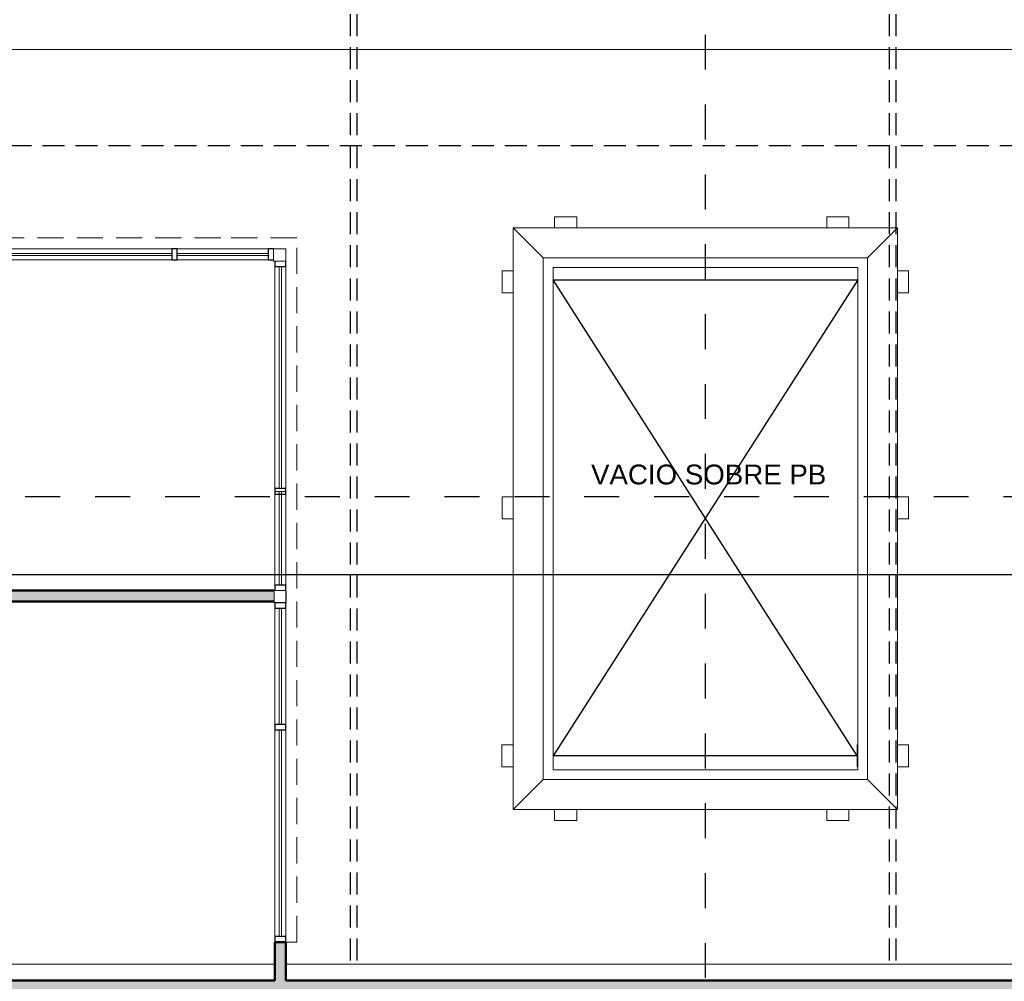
# Model space of a CAD drawing. Header units: metres. Extents: x -18231 to -17951, y 15132 to 15402.
# Tile 106 of 144: x -18131 to -18122, y 15314 to 15323. Entities that reach past the tile are written whole.
import ezdxf

# ---------------------------------------------------------------- set-up
doc = ezdxf.new("R2010")
doc.units = ezdxf.units.M
for name, pattern in [('Oculto', [7.14375, 4.7625, -2.38125]), ('Trazo', [6.35, 3.175, -3.175]), ('Trazo pequeño', [3, 2, -1])]:
    doc.linetypes.add(name, pattern=pattern)
doc.layers.get('0').update_dxf_attribs({"color": 1})
for name, color, linetype, lineweight in [('A-CLNG', 13, 'Continuous', 18), ('A-FLOR', 192, 'Continuous', 25), ('A-GLAZ-CURT', 52, 'Continuous', 18), ('A-GLAZ-CWMG', 51, 'Continuous', 18), ('I-FURN', 30, 'Continuous', 18), ('MUROS', 113, 'Continuous', 18), ('S-COLS', 52, 'Continuous', 18)]:
    doc.layers.add(name, color=color, linetype=linetype, lineweight=lineweight)
for name, color, linetype in [('COTAS', 1, 'Continuous'), ('HATCH', 251, 'Continuous'), ('PROYECTADAS', 2, 'Continuous'), ('TEXTOS', 1, 'Continuous')]:
    doc.layers.add(name, color=color, linetype=linetype)
doc.styles.add('Romans', font='arial.ttf', dxfattribs={"height": 0.2})
doc.dimstyles.get("Standard").update_dxf_attribs({"dimtxt": 0.2, "dimasz": 0.18, "dimexe": 0.18, "dimexo": 0.0625, "dimgap": 0.09, "dimtad": 0, "dimzin": 0, "dimdsep": 46, "dimtxsty": 'Romans', "dimblk": 'OBLIQUE', "dimcen": 0.09, "dimse1": 1, "dimse2": 1, "dimadec": 0, "dimazin": 0, "dimtfac": 1, "dimtofl": 0, "dimtmove": 2, "dimatfit": 2, "dimldrblk": 'OBLIQUE', "dimfxl": 1, "dimtolj": 1, "dimtzin": 0, "dimarcsym": 0})

# ---------------------------------------------------------------- blocks, each defined once
blk = doc.blocks.new('Panel de sistema - Acristalado-535218-Nivel 1')
at = {"layer": 'A-GLAZ-CURT'}
for p, q in [((610.6, 10), (1460.6, 10)), ((610.6, 10), (610.6, -10)), ((1460.6, 10), (1460.6, -10)), ((1460.6, -10), (610.6, -10))]:
    blk.add_line(p, q, dxfattribs=at)
blk = doc.blocks.new('Montante rectangular - Montante rectangular - 5 x 10 cm-535226-Nivel 1')
at = {"layer": 'A-GLAZ-CWMG'}
for p, q in [((-50, -50), (-50, 50)), ((-50, 50), (0, 50)), ((0, 50), (0, -50))]:
    blk.add_line(p, q, dxfattribs=at)
blk = doc.blocks.new('Pilar rectangular hormigón - 110 x 110 mm 3-410101-Nivel 1')
at = {"layer": 'S-COLS'}
for p, q in [((55, 55), (-55, 55)), ((-55, 55), (-55, -55)), ((55, -55), (55, 55)), ((-55, -55), (55, -55))]:
    blk.add_line(p, q, dxfattribs=at)
blk = doc.blocks.new('Panel de sistema - Acristalado-535241-Nivel 1')
at = {"layer": 'A-GLAZ-CURT'}
for p, q in [((412.5, 10), (-412.5, 10)), ((-412.5, 10), (-412.5, -10)), ((412.5, -10), (412.5, 10)), ((-412.5, -10), (412.5, -10))]:
    blk.add_line(p, q, dxfattribs=at)
blk = doc.blocks.new('Montante rectangular - Montante rectangular - 5 x 10 cm-535197-Nivel 1')
at = {"layer": 'A-GLAZ-CWMG'}
for p, q in [((-13073.2, -854.8), (-13073.2, 1161.4)), ((-12973.2, 1161.4), (-12973.2, -854.8))]:
    blk.add_line(p, q, dxfattribs=at)
blk = doc.blocks.new('Montante rectangular - Montante rectangular - 5 x 10 cm-V57-Nivel 1')
at = {"layer": 'A-GLAZ-CWMG', "lineweight": 25}
for p, q in [((-50, 50), (-50, -50)), ((-1.2, 50), (-50, 50)), ((-50, -50), (-1.2, -50))]:
    blk.add_line(p, q, dxfattribs=at)
blk = doc.blocks.new('Montante rectangular - Montante rectangular - 5 x 10 cm-360140-Nivel 1')
at = {"layer": 'A-GLAZ-CWMG'}
for p, q in [((-13073.2, 3351.4), (-13073.2, 5226.4)), ((-12973.2, 5226.4), (-12973.2, 3351.4))]:
    blk.add_line(p, q, dxfattribs=at)
blk = doc.blocks.new('Montante rectangular - Montante rectangular - 5 x 10 cm-364750-Nivel 1')
at = {"layer": 'A-GLAZ-CWMG', "lineweight": 25}
for p, q in [((-25, 50), (25, 50)), ((-25, -50), (-25, 50)), ((25, 50), (25, -50)), ((25, -50), (-25, -50))]:
    blk.add_line(p, q, dxfattribs=at)
blk = doc.blocks.new('Montante rectangular - Montante rectangular - 5 x 10 cm-357577-Nivel 1')
at = {"layer": 'A-GLAZ-CWMG', "lineweight": 25}
for p, q in [((-50, 50), (0, 50)), ((-50, -50), (-50, 50)), ((0, 50), (0, -50)), ((0, -50), (-50, -50))]:
    blk.add_line(p, q, dxfattribs=at)
blk = doc.blocks.new('Montante rectangular - Montante rectangular - 5 x 10 cm-364749-Nivel 1')
at = {"layer": 'A-GLAZ-CWMG', "lineweight": 25}
for p, q in [((-25, 50), (25, 50)), ((-25, -50), (-25, 50)), ((25, 50), (25, -50)), ((25, -50), (-25, -50))]:
    blk.add_line(p, q, dxfattribs=at)
blk = doc.blocks.new('Montante rectangular - Montante rectangular - 5 x 10 cm-277504-Nivel 1')
at = {"layer": 'A-GLAZ-CWMG'}
for p, q in [((-13073.2, 1211.4), (-13073.2, 2036.4)), ((-12973.2, 2036.4), (-12973.2, 1211.4))]:
    blk.add_line(p, q, dxfattribs=at)
blk = doc.blocks.new('Panel de sistema - Acristalado-404878-Nivel 1')
at = {"layer": 'A-GLAZ-CURT'}
for p, q in [((412.5, 10), (-412.5, 10)), ((-412.5, 10), (-412.5, -10)), ((412.5, -10), (412.5, 10)), ((-412.5, -10), (412.5, -10))]:
    blk.add_line(p, q, dxfattribs=at)
blk = doc.blocks.new('Panel de sistema - Acristalado-404875-Nivel 1')
at = {"layer": 'A-GLAZ-CURT'}
for p, q in [((920, 10), (-920, 10)), ((-920, 10), (-920, -10)), ((920, -10), (920, 10)), ((-920, -10), (920, -10))]:
    blk.add_line(p, q, dxfattribs=at)
blk = doc.blocks.new('Montante rectangular - Montante rectangular - 5 x 10 cm-404872-Nivel 1')
at = {"layer": 'A-GLAZ-CWMG'}
for p, q in [((4076.8, -901.8), (5916.8, -901.8)), ((5916.8, -1001.8), (4076.8, -1001.8))]:
    blk.add_line(p, q, dxfattribs=at)
blk = doc.blocks.new('Montante rectangular - Montante rectangular - 5 x 10 cm-404879-Nivel 1')
at = {"layer": 'A-GLAZ-CWMG', "lineweight": 25}
for p, q in [((0, 50), (-50, 50)), ((-50, 50), (-50, -50)), ((-50, -50), (0, -50))]:
    blk.add_line(p, q, dxfattribs=at)
blk = doc.blocks.new('Montante rectangular - Montante rectangular - 5 x 10 cm-404873-Nivel 1')
at = {"layer": 'A-GLAZ-CWMG', "lineweight": 25}
for p, q in [((-25, -50), (-25, 50)), ((-25, 50), (25, 50)), ((25, 50), (25, -50)), ((25, -50), (-25, -50))]:
    blk.add_line(p, q, dxfattribs=at)
blk = doc.blocks.new('Montante rectangular - Montante rectangular - 5 x 10 cm-404877-Nivel 1')
at = {"layer": 'A-GLAZ-CWMG'}
for p, q in [((3201.8, -901.8), (4026.8, -901.8)), ((4026.8, -1001.8), (3201.8, -1001.8))]:
    blk.add_line(p, q, dxfattribs=at)
blk = doc.blocks.new('Baranda n1 - Baranda n1-434861-Nivel 1')
at = {"layer": 'I-FURN'}
blk.add_line((-22643.2, -2823.6), (20586.8, -2823.6), dxfattribs=at)
blk = doc.blocks.new('baranda hueco1 - baranda hueco-439422-Nivel 1')
at = {"layer": 'I-FURN'}
for p, q in [((-17983.2, 4172), (-18183.2, 4172)), ((-18183.2, 4172), (-18183.2, 4072)), ((-17983.2, 4072), (-17983.2, 4172)), ((-15513.2, 4172), (-15713.2, 4172)), ((-15713.2, 4172), (-15713.2, 4072)), ((-15513.2, 4072), (-15513.2, 4172)), ((-18623.2, 4072), (-15138.2, 4072)), ((-18623.2, 4072), (-18353.2, 3802)), ((-18623.2, -1204.2), (-18623.2, 4072)), ((-15408.2, 3802), (-15138.2, 4072)), ((-15138.2, 4072), (-15138.2, -1204.2)), ((-18353.2, -934.2), (-18353.2, 3802)), ((-18353.2, 3802), (-15408.2, 3802)), ((-15408.2, 3802), (-15408.2, -934.2)), ((-18623.2, 3685.8), (-18723.2, 3685.8)), ((-18723.2, 3685.8), (-18723.2, 3485.8)), ((-15498.2, 3712), (-18263.2, 3712)), ((-18263.2, 3712), (-18263.2, -844.2)), ((-18258.2, 3685.8), (-18263.2, 3685.8)), ((-18258.2, 3485.8), (-18258.2, 3685.8)), ((-15498.2, -844.2), (-15498.2, 3712)), ((-15033.2, 3685.8), (-15138.2, 3685.8)), ((-15033.2, 3485.8), (-15033.2, 3685.8)), ((-18723.2, 3485.8), (-18623.2, 3485.8)), ((-18263.2, 3485.8), (-18258.2, 3485.8)), ((-15138.2, 3485.8), (-15033.2, 3485.8)), ((-18623.2, 1435.8), (-18723.2, 1435.8)), ((-18723.2, 1435.8), (-18723.2, 1235.8)), ((-15038.2, 1435.8), (-15138.2, 1435.8)), ((-15038.2, 1235.8), (-15038.2, 1435.8)), ((-18723.2, 1235.8), (-18623.2, 1235.8)), ((-15138.2, 1235.8), (-15038.2, 1235.8)), ((-18623.2, -614.2), (-18723.2, -614.2)), ((-18723.2, -614.2), (-18723.2, -814.2)), ((-15038.2, -614.2), (-15138.2, -614.2)), ((-15038.2, -814.2), (-15038.2, -614.2)), ((-18723.2, -814.2), (-18623.2, -814.2)), ((-18263.2, -844.2), (-15498.2, -844.2)), ((-15138.2, -814.2), (-15038.2, -814.2)), ((-18623.2, -1204.2), (-18353.2, -934.2)), ((-15408.2, -934.2), (-18353.2, -934.2)), ((-15138.2, -1204.2), (-15408.2, -934.2)), ((-15138.2, -1204.2), (-18623.2, -1204.2)), ((-18183.2, -1204.2), (-18183.2, -1304.2)), ((-17983.2, -1304.2), (-17983.2, -1204.2)), ((-15713.2, -1204.2), (-15713.2, -1304.2)), ((-15513.2, -1304.2), (-15513.2, -1204.2)), ((-18183.2, -1304.2), (-17983.2, -1304.2)), ((-15713.2, -1304.2), (-15513.2, -1304.2))]:
    blk.add_line(p, q, dxfattribs=at)
blk = doc.blocks.new('Montante rectangular - Montante rectangular - 5 x 10 cm-535224-Nivel 1')
at = {"layer": 'A-GLAZ-CWMG', "lineweight": 25}
for p, q in [((-50, 50), (0, 50)), ((-50, -50), (-50, 50)), ((0, -50), (-50, -50))]:
    blk.add_line(p, q, dxfattribs=at)
blk = doc.blocks.new('_Oblique')
at = {"color": 0, "linetype": 'ByBlock', "lineweight": -2}
blk.add_line((-0.5, -0.5), (0.5, 0.5), dxfattribs=at)
blk = doc.blocks.new('*D1120')
at = {"layer": 'COTAS', "color": 0, "lineweight": -2, "transparency": 16777216}
for p, q in [((-18123.1193, 15300.2937), (-18122.7977, 15300.2937)), ((-18121.7974, 15300.2937), (-18122.119, 15300.2937))]:
    blk.add_line(p, q, dxfattribs=at)
at = {"layer": 'Defpoints', "color": 0, "transparency": 16777216}
for p in [(-18123.1193, 15318.3241), (-18121.7974, 15318.3241), (-18123.1193, 15300.2937)]:
    blk.add_point(p, dxfattribs=at)
at = {"layer": 'COTAS', "color": 0, "lineweight": -2, "transparency": 16777216, "xscale": 0.18, "yscale": 0.18, "zscale": 0.18, "rotation": 180}
blk.add_blockref('_Oblique', (-18123.1193, 15300.2937), dxfattribs=at)
at = {"layer": 'COTAS', "color": 0, "lineweight": -2, "transparency": 16777216, "xscale": 0.18, "yscale": 0.18, "zscale": 0.18}
blk.add_blockref('_Oblique', (-18121.7974, 15300.2937), dxfattribs=at)
at = {"layer": 'COTAS', "color": 0, "transparency": 16777216, "insert": (-18122.4584, 15300.2937), "char_height": 0.2, "attachment_point": 5, "style": 'Romans'}
blk.add_mtext('\\A1;1.32', dxfattribs=at)
blk = doc.blocks.new('*D1121')
at = {"layer": 'COTAS', "color": 0, "lineweight": -2, "transparency": 16777216}
for p, q in [((-18123.1193, 15300.2937), (-18123.4799, 15300.2937)), ((-18123.2996, 15300.2937), (-18123.1131, 15299.6722)), ((-18123.1131, 15299.6722), (-18122.9331, 15299.6722))]:
    blk.add_line(p, q, dxfattribs=at)
at = {"layer": 'Defpoints', "color": 0, "transparency": 16777216}
for p in [(-18123.4799, 15318.3241), (-18123.1193, 15318.3241), (-18123.4799, 15300.2937)]:
    blk.add_point(p, dxfattribs=at)
at = {"layer": 'COTAS', "color": 0, "lineweight": -2, "transparency": 16777216, "xscale": 0.18, "yscale": 0.18, "zscale": 0.18, "rotation": 180}
blk.add_blockref('_Oblique', (-18123.4799, 15300.2937), dxfattribs=at)
at = {"layer": 'COTAS', "color": 0, "lineweight": -2, "transparency": 16777216, "xscale": 0.18, "yscale": 0.18, "zscale": 0.18}
blk.add_blockref('_Oblique', (-18123.1193, 15300.2937), dxfattribs=at)
at = {"layer": 'COTAS', "color": 0, "transparency": 16777216, "insert": (-18122.5834, 15299.6722), "char_height": 0.2, "attachment_point": 5, "style": 'Romans'}
blk.add_mtext('\\A1;0.36', dxfattribs=at)
blk = doc.blocks.new('*D1023')
at = {"layer": 'COTAS', "color": 0, "lineweight": -2, "transparency": 16777216}
for p, q in [((-18126.2489, 15300.2937), (-18125.2159, 15300.2937)), ((-18123.4799, 15300.2937), (-18124.5129, 15300.2937))]:
    blk.add_line(p, q, dxfattribs=at)
at = {"layer": 'Defpoints', "color": 0, "transparency": 16777216}
for p in [(-18126.2489, 15318.3241), (-18123.4799, 15318.3241), (-18126.2489, 15300.2937)]:
    blk.add_point(p, dxfattribs=at)
at = {"layer": 'COTAS', "color": 0, "lineweight": -2, "transparency": 16777216, "xscale": 0.18, "yscale": 0.18, "zscale": 0.18, "rotation": 180}
blk.add_blockref('_Oblique', (-18126.2489, 15300.2937), dxfattribs=at)
at = {"layer": 'COTAS', "color": 0, "lineweight": -2, "transparency": 16777216, "xscale": 0.18, "yscale": 0.18, "zscale": 0.18}
blk.add_blockref('_Oblique', (-18123.4799, 15300.2937), dxfattribs=at)
at = {"layer": 'COTAS', "color": 0, "transparency": 16777216, "insert": (-18124.8644, 15300.2937), "char_height": 0.2, "attachment_point": 5, "style": 'Romans'}
blk.add_mtext('\\A1;2.77', dxfattribs=at)
blk = doc.blocks.new('*D1024')
at = {"layer": 'COTAS', "color": 0, "lineweight": -2, "transparency": 16777216}
for p, q in [((-18126.2489, 15300.2937), (-18126.6095, 15300.2937)), ((-18126.4292, 15300.2937), (-18126.2427, 15299.6722)), ((-18126.2427, 15299.6722), (-18126.0627, 15299.6722))]:
    blk.add_line(p, q, dxfattribs=at)
at = {"layer": 'Defpoints', "color": 0, "transparency": 16777216}
for p in [(-18126.6095, 15318.3241), (-18126.2489, 15318.3241), (-18126.6095, 15300.2937)]:
    blk.add_point(p, dxfattribs=at)
at = {"layer": 'COTAS', "color": 0, "lineweight": -2, "transparency": 16777216, "xscale": 0.18, "yscale": 0.18, "zscale": 0.18, "rotation": 180}
blk.add_blockref('_Oblique', (-18126.6095, 15300.2937), dxfattribs=at)
at = {"layer": 'COTAS', "color": 0, "lineweight": -2, "transparency": 16777216, "xscale": 0.18, "yscale": 0.18, "zscale": 0.18}
blk.add_blockref('_Oblique', (-18126.2489, 15300.2937), dxfattribs=at)
at = {"layer": 'COTAS', "color": 0, "transparency": 16777216, "insert": (-18125.713, 15299.6722), "char_height": 0.2, "attachment_point": 5, "style": 'Romans'}
blk.add_mtext('\\A1;0.36', dxfattribs=at)
blk = doc.blocks.new('*D1025')
at = {"layer": 'COTAS', "color": 0, "lineweight": -2, "transparency": 16777216}
for p, q in [((-18128.6775, 15300.2937), (-18127.9949, 15300.2937)), ((-18126.6095, 15300.2937), (-18127.292, 15300.2937))]:
    blk.add_line(p, q, dxfattribs=at)
at = {"layer": 'Defpoints', "color": 0, "transparency": 16777216}
for p in [(-18128.6775, 15318.3241), (-18126.6095, 15318.3241), (-18128.6775, 15300.2937)]:
    blk.add_point(p, dxfattribs=at)
at = {"layer": 'COTAS', "color": 0, "lineweight": -2, "transparency": 16777216, "xscale": 0.18, "yscale": 0.18, "zscale": 0.18, "rotation": 180}
blk.add_blockref('_Oblique', (-18128.6775, 15300.2937), dxfattribs=at)
at = {"layer": 'COTAS', "color": 0, "lineweight": -2, "transparency": 16777216, "xscale": 0.18, "yscale": 0.18, "zscale": 0.18}
blk.add_blockref('_Oblique', (-18126.6095, 15300.2937), dxfattribs=at)
at = {"layer": 'COTAS', "color": 0, "transparency": 16777216, "insert": (-18127.6435, 15300.2937), "char_height": 0.2, "attachment_point": 5, "style": 'Romans'}
blk.add_mtext('\\A1;2.07', dxfattribs=at)
blk = doc.blocks.new('*D1026')
at = {"layer": 'COTAS', "color": 0, "lineweight": -2, "transparency": 16777216}
for p, q in [((-18128.7777, 15300.2937), (-18128.9577, 15300.2937)), ((-18128.6775, 15300.2937), (-18128.7777, 15300.2937)), ((-18128.7276, 15300.2937), (-18128.5412, 15299.6724)), ((-18128.6775, 15300.2937), (-18128.4975, 15300.2937)), ((-18128.5412, 15299.6724), (-18128.3612, 15299.6724))]:
    blk.add_line(p, q, dxfattribs=at)
at = {"layer": 'Defpoints', "color": 0, "transparency": 16777216}
for p in [(-18128.7777, 15318.3241), (-18128.6775, 15318.3241), (-18128.7777, 15300.2937)]:
    blk.add_point(p, dxfattribs=at)
at = {"layer": 'COTAS', "color": 0, "lineweight": -2, "transparency": 16777216, "xscale": 0.18, "yscale": 0.18, "zscale": 0.18}
blk.add_blockref('_Oblique', (-18128.7777, 15300.2937), dxfattribs=at)
at = {"layer": 'COTAS', "color": 0, "lineweight": -2, "transparency": 16777216, "xscale": 0.18, "yscale": 0.18, "zscale": 0.18, "rotation": 180}
blk.add_blockref('_Oblique', (-18128.6775, 15300.2937), dxfattribs=at)
at = {"layer": 'COTAS', "color": 0, "transparency": 16777216, "insert": (-18128.0118, 15299.6724), "char_height": 0.2, "attachment_point": 5, "style": 'Romans'}
blk.add_mtext('\\A1;0.10', dxfattribs=at)
blk = doc.blocks.new('*D1027')
at = {"layer": 'COTAS', "color": 0, "lineweight": -2, "transparency": 16777216}
for p, q in [((-18136.1936, 15300.2937), (-18132.8335, 15300.2937)), ((-18128.7777, 15300.2937), (-18132.1377, 15300.2937))]:
    blk.add_line(p, q, dxfattribs=at)
at = {"layer": 'Defpoints', "color": 0, "transparency": 16777216}
for p in [(-18136.1936, 15318.3241), (-18128.7777, 15318.3241), (-18136.1936, 15300.2937)]:
    blk.add_point(p, dxfattribs=at)
at = {"layer": 'COTAS', "color": 0, "lineweight": -2, "transparency": 16777216, "xscale": 0.18, "yscale": 0.18, "zscale": 0.18, "rotation": 180}
blk.add_blockref('_Oblique', (-18136.1936, 15300.2937), dxfattribs=at)
at = {"layer": 'COTAS', "color": 0, "lineweight": -2, "transparency": 16777216, "xscale": 0.18, "yscale": 0.18, "zscale": 0.18}
blk.add_blockref('_Oblique', (-18128.7777, 15300.2937), dxfattribs=at)
at = {"layer": 'COTAS', "color": 0, "transparency": 16777216, "insert": (-18132.4856, 15300.2937), "char_height": 0.2, "attachment_point": 5, "style": 'Romans'}
blk.add_mtext('\\A1;7.42', dxfattribs=at)
blk = doc.blocks.new('*D1045')
at = {"layer": 'COTAS', "color": 0, "lineweight": -2, "transparency": 16777216}
for p, q in [((-18173.6983, 15322.7701), (-18173.6983, 15322.9501)), ((-18173.2812, 15322.9003), (-18173.2812, 15322.3896)), ((-18173.2812, 15322.6449), (-18173.6983, 15322.7701))]:
    blk.add_line(p, q, dxfattribs=at)
at = {"layer": 'Defpoints', "color": 0, "transparency": 16777216}
for p in [(-18122.8644, 15322.9003), (-18173.2812, 15322.3896), (-18122.8644, 15322.3896)]:
    blk.add_point(p, dxfattribs=at)
at = {"layer": 'COTAS', "color": 0, "lineweight": -2, "transparency": 16777216, "xscale": 0.18, "yscale": 0.18, "zscale": 0.18}
for p, rotation in [((-18173.2812, 15322.9003), 90), ((-18173.2812, 15322.3896), 270)]:
    blk.add_blockref('_Oblique', p, dxfattribs=dict(at, rotation=rotation))
at = {"layer": 'COTAS', "color": 0, "transparency": 16777216, "insert": (-18173.6983, 15323.2805), "char_height": 0.2, "attachment_point": 5, "rotation": 90, "style": 'Romans'}
blk.add_mtext('\\A1;0.51', dxfattribs=at)
blk = doc.blocks.new('*D1046')
at = {"layer": 'COTAS', "color": 0, "lineweight": -2, "transparency": 16777216}
for p, q in [((-18173.2812, 15322.3896), (-18173.2812, 15321.918)), ((-18173.2812, 15320.7677), (-18173.2812, 15321.2393))]:
    blk.add_line(p, q, dxfattribs=at)
at = {"layer": 'Defpoints', "color": 0, "transparency": 16777216}
for p in [(-18122.8644, 15322.3896), (-18173.2812, 15320.7677), (-18122.8644, 15320.7677)]:
    blk.add_point(p, dxfattribs=at)
at = {"layer": 'COTAS', "color": 0, "lineweight": -2, "transparency": 16777216, "xscale": 0.18, "yscale": 0.18, "zscale": 0.18}
for p, rotation in [((-18173.2812, 15322.3896), 90), ((-18173.2812, 15320.7677), 270)]:
    blk.add_blockref('_Oblique', p, dxfattribs=dict(at, rotation=rotation))
at = {"layer": 'COTAS', "color": 0, "transparency": 16777216, "insert": (-18173.2812, 15321.5786), "char_height": 0.2, "attachment_point": 5, "rotation": 90, "style": 'Romans'}
blk.add_mtext('\\A1;1.62', dxfattribs=at)
blk = doc.blocks.new('*D1047')
at = {"layer": 'COTAS', "color": 0, "lineweight": -2, "transparency": 16777216}
for p, q in [((-18173.6983, 15320.7126), (-18173.6983, 15320.8926)), ((-18173.2812, 15320.7677), (-18173.2812, 15320.4072)), ((-18173.2812, 15320.5875), (-18173.6983, 15320.7126))]:
    blk.add_line(p, q, dxfattribs=at)
at = {"layer": 'Defpoints', "color": 0, "transparency": 16777216}
for p in [(-18122.8644, 15320.7677), (-18173.2812, 15320.4072), (-18122.8644, 15320.4072)]:
    blk.add_point(p, dxfattribs=at)
at = {"layer": 'COTAS', "color": 0, "lineweight": -2, "transparency": 16777216, "xscale": 0.18, "yscale": 0.18, "zscale": 0.18}
for p, rotation in [((-18173.2812, 15320.7677), 90), ((-18173.2812, 15320.4072), 270)]:
    blk.add_blockref('_Oblique', p, dxfattribs=dict(at, rotation=rotation))
at = {"layer": 'COTAS', "color": 0, "transparency": 16777216, "insert": (-18173.6983, 15321.2423), "char_height": 0.2, "attachment_point": 5, "rotation": 90, "style": 'Romans'}
blk.add_mtext('\\A1;0.36', dxfattribs=at)
blk = doc.blocks.new('*D1048')
at = {"layer": 'COTAS', "color": 0, "lineweight": -2, "transparency": 16777216}
for p, q in [((-18173.2812, 15320.4072), (-18173.2812, 15318.4795)), ((-18173.2812, 15315.8443), (-18173.2812, 15317.7721))]:
    blk.add_line(p, q, dxfattribs=at)
at = {"layer": 'Defpoints', "color": 0, "transparency": 16777216}
for p in [(-18122.8644, 15320.4072), (-18173.2812, 15315.8443), (-18122.8669, 15315.8443)]:
    blk.add_point(p, dxfattribs=at)
at = {"layer": 'COTAS', "color": 0, "lineweight": -2, "transparency": 16777216, "xscale": 0.18, "yscale": 0.18, "zscale": 0.18}
for p, rotation in [((-18173.2812, 15320.4072), 90), ((-18173.2812, 15315.8443), 270)]:
    blk.add_blockref('_Oblique', p, dxfattribs=dict(at, rotation=rotation))
at = {"layer": 'COTAS', "color": 0, "transparency": 16777216, "insert": (-18173.2812, 15318.1258), "char_height": 0.2, "attachment_point": 5, "rotation": 90, "style": 'Romans'}
blk.add_mtext('\\A1;4.56', dxfattribs=at)
blk = doc.blocks.new('*D1049')
at = {"layer": 'COTAS', "color": 0, "lineweight": -2, "transparency": 16777216}
for p, q in [((-18173.6983, 15315.7892), (-18173.6983, 15315.9692)), ((-18173.2812, 15315.8443), (-18173.2812, 15315.4838)), ((-18173.2812, 15315.6641), (-18173.6983, 15315.7892))]:
    blk.add_line(p, q, dxfattribs=at)
at = {"layer": 'Defpoints', "color": 0, "transparency": 16777216}
for p in [(-18122.8669, 15315.8443), (-18173.2812, 15315.4838), (-18122.8644, 15315.4838)]:
    blk.add_point(p, dxfattribs=at)
at = {"layer": 'COTAS', "color": 0, "lineweight": -2, "transparency": 16777216, "xscale": 0.18, "yscale": 0.18, "zscale": 0.18}
for p, rotation in [((-18173.2812, 15315.8443), 90), ((-18173.2812, 15315.4838), 270)]:
    blk.add_blockref('_Oblique', p, dxfattribs=dict(at, rotation=rotation))
at = {"layer": 'COTAS', "color": 0, "transparency": 16777216, "insert": (-18173.6983, 15316.3189), "char_height": 0.2, "attachment_point": 5, "rotation": 90, "style": 'Romans'}
blk.add_mtext('\\A1;0.36', dxfattribs=at)
blk = doc.blocks.new('*D1050')
at = {"layer": 'COTAS', "color": 0, "lineweight": -2, "transparency": 16777216}
for p, q in [((-18173.2812, 15315.4838), (-18173.2812, 15315.1019)), ((-18173.2812, 15314.0779), (-18173.2812, 15314.4598))]:
    blk.add_line(p, q, dxfattribs=at)
at = {"layer": 'Defpoints', "color": 0, "transparency": 16777216}
for p in [(-18122.8644, 15315.4838), (-18173.2812, 15314.0779), (-18122.8644, 15314.0779)]:
    blk.add_point(p, dxfattribs=at)
at = {"layer": 'COTAS', "color": 0, "lineweight": -2, "transparency": 16777216, "xscale": 0.18, "yscale": 0.18, "zscale": 0.18}
for p, rotation in [((-18173.2812, 15315.4838), 90), ((-18173.2812, 15314.0779), 270)]:
    blk.add_blockref('_Oblique', p, dxfattribs=dict(at, rotation=rotation))
at = {"layer": 'COTAS', "color": 0, "transparency": 16777216, "insert": (-18173.2812, 15314.7809), "char_height": 0.2, "attachment_point": 5, "rotation": 90, "style": 'Romans'}
blk.add_mtext('\\A1;1.41', dxfattribs=at)
blk = doc.blocks.new('*D1051')
at = {"layer": 'COTAS', "color": 0, "lineweight": -2, "transparency": 16777216}
for p, q in [((-18173.2812, 15314.0779), (-18173.2812, 15314.2579)), ((-18173.2812, 15314.0779), (-18173.2812, 15313.9277)), ((-18173.2812, 15314.0028), (-18172.864, 15313.806)), ((-18173.2812, 15313.9277), (-18173.2812, 15313.7477)), ((-18172.864, 15313.806), (-18172.864, 15313.986))]:
    blk.add_line(p, q, dxfattribs=at)
at = {"layer": 'Defpoints', "color": 0, "transparency": 16777216}
for p in [(-18122.8644, 15314.0779), (-18173.2812, 15313.9277), (-18122.8644, 15313.9277)]:
    blk.add_point(p, dxfattribs=at)
at = {"layer": 'COTAS', "color": 0, "lineweight": -2, "transparency": 16777216, "xscale": 0.18, "yscale": 0.18, "zscale": 0.18}
for p, rotation in [((-18173.2812, 15314.0779), 270), ((-18173.2812, 15313.9277), 90)]:
    blk.add_blockref('_Oblique', p, dxfattribs=dict(at, rotation=rotation))
at = {"layer": 'COTAS', "color": 0, "transparency": 16777216, "insert": (-18172.864, 15314.3365), "char_height": 0.2, "attachment_point": 5, "rotation": 90, "style": 'Romans'}
blk.add_mtext('\\A1;0.15', dxfattribs=at)
blk = doc.blocks.new('*D1052')
at = {"layer": 'COTAS', "color": 0, "lineweight": -2, "transparency": 16777216}
for p, q in [((-18173.6983, 15313.9777), (-18173.6983, 15314.1577)), ((-18173.2812, 15313.9277), (-18173.2812, 15314.1077)), ((-18173.2812, 15313.8526), (-18173.6983, 15313.9777)), ((-18173.2812, 15313.9277), (-18173.2812, 15313.7775)), ((-18173.2812, 15313.7775), (-18173.2812, 15313.5975))]:
    blk.add_line(p, q, dxfattribs=at)
at = {"layer": 'Defpoints', "color": 0, "transparency": 16777216}
for p in [(-18122.8644, 15313.9277), (-18173.2812, 15313.7775), (-18122.8644, 15313.7775)]:
    blk.add_point(p, dxfattribs=at)
at = {"layer": 'COTAS', "color": 0, "lineweight": -2, "transparency": 16777216, "xscale": 0.18, "yscale": 0.18, "zscale": 0.18}
for p, rotation in [((-18173.2812, 15313.9277), 270), ((-18173.2812, 15313.7775), 90)]:
    blk.add_blockref('_Oblique', p, dxfattribs=dict(at, rotation=rotation))
at = {"layer": 'COTAS', "color": 0, "transparency": 16777216, "insert": (-18173.6983, 15314.5082), "char_height": 0.2, "attachment_point": 5, "rotation": 90, "style": 'Romans'}
blk.add_mtext('\\A1;0.15', dxfattribs=at)
blk = doc.blocks.new('*D1057')
at = {"layer": 'COTAS', "color": 0, "lineweight": -2, "transparency": 16777216}
for p, q in [((-18167.4846, 15299.2937), (-18141.1123, 15299.2937)), ((-18113.8857, 15299.2937), (-18140.2581, 15299.2937))]:
    blk.add_line(p, q, dxfattribs=at)
at = {"layer": 'Defpoints', "color": 0, "transparency": 16777216}
for p in [(-18167.4846, 15317.1628), (-18113.8857, 15316.9272), (-18167.4846, 15299.2937)]:
    blk.add_point(p, dxfattribs=at)
at = {"layer": 'COTAS', "color": 0, "lineweight": -2, "transparency": 16777216, "xscale": 0.18, "yscale": 0.18, "zscale": 0.18, "rotation": 180}
blk.add_blockref('_Oblique', (-18167.4846, 15299.2937), dxfattribs=at)
at = {"layer": 'COTAS', "color": 0, "lineweight": -2, "transparency": 16777216, "xscale": 0.18, "yscale": 0.18, "zscale": 0.18}
blk.add_blockref('_Oblique', (-18113.8857, 15299.2937), dxfattribs=at)
at = {"layer": 'COTAS', "color": 0, "transparency": 16777216, "insert": (-18140.6852, 15299.2937), "char_height": 0.2, "attachment_point": 5, "style": 'Romans'}
blk.add_mtext('\\A1;53.60', dxfattribs=at)
blk = doc.blocks.new('*D1058')
at = {"layer": 'COTAS', "color": 0, "lineweight": -2, "transparency": 16777216}
for p, q in [((-18172.2812, 15332.6446), (-18172.2812, 15318.7782)), ((-18172.2812, 15304.0531), (-18172.2812, 15317.9195))]:
    blk.add_line(p, q, dxfattribs=at)
at = {"layer": 'Defpoints', "color": 0, "transparency": 16777216}
for p in [(-18172.2812, 15332.6446), (-18118.6928, 15332.6446), (-18118.6928, 15304.0531)]:
    blk.add_point(p, dxfattribs=at)
at = {"layer": 'COTAS', "color": 0, "lineweight": -2, "transparency": 16777216, "xscale": 0.18, "yscale": 0.18, "zscale": 0.18}
for p, rotation in [((-18172.2812, 15332.6446), 90), ((-18172.2812, 15304.0531), 270)]:
    blk.add_blockref('_Oblique', p, dxfattribs=dict(at, rotation=rotation))
at = {"layer": 'COTAS', "color": 0, "transparency": 16777216, "insert": (-18172.2812, 15318.3488), "char_height": 0.2, "attachment_point": 5, "rotation": 90, "style": 'Romans'}
blk.add_mtext('\\A1;28.59', dxfattribs=at)

msp = doc.modelspace()

# ---------------------------------------------------------------- hatches: boundary and pattern name
at = {"layer": 'HATCH'}
h = msp.add_hatch(color=256, dxfattribs=at)
h.dxf.hatch_style = 1
h.paths.add_polyline_path([(-18130.219, 15310.5227), (-18130.1439, 15310.5227), (-18128.186, 15310.5227), (-18128.1109, 15310.5227), (-18128.1109, 15310.6729), (-18128.1109, 15310.6829), (-18128.1109, 15310.7981), (-18128.2611, 15310.7981), (-18128.2611, 15310.6729), (-18129.4529, 15310.6729), (-18129.4529, 15310.9445), (-18129.553, 15310.9445), (-18129.553, 15310.6729), (-18130.1489, 15310.6729), (-18130.219, 15310.6729)], flags=16)
h.paths.add_polyline_path([(-18129.553, 15311.5492), (-18128.2611, 15311.5492), (-18128.2611, 15311.3989), (-18128.211, 15311.3989), (-18128.1109, 15311.3989), (-18128.1109, 15311.4741), (-18128.1109, 15311.8521), (-18128.2611, 15311.8521), (-18128.2611, 15311.6493), (-18129.4529, 15311.6493), (-18129.4529, 15312.0511), (-18129.553, 15312.0511)], flags=17)
h.paths.add_polyline_path([(-18129.553, 15312.6558), (-18128.2611, 15312.6558), (-18128.2611, 15312.453), (-18128.211, 15312.453), (-18128.1109, 15312.453), (-18128.1109, 15312.9663), (-18128.2611, 15312.9663), (-18128.2611, 15312.7559), (-18129.4529, 15312.7559), (-18129.4529, 15313.1763), (-18129.553, 15313.1763)], flags=17)
h.paths.add_polyline_path([(-18118.9632, 15314.5185), (-18119.0934, 15314.5181), (-18119.0934, 15313.9277), (-18119.1034, 15313.9277), (-18121.6972, 15313.9277), (-18121.6972, 15314.1868), (-18121.7974, 15314.1868), (-18121.7974, 15313.9277), (-18128.6775, 15313.9277), (-18128.6775, 15314.2776), (-18128.7777, 15314.2776), (-18128.7777, 15313.9277), (-18132.4831, 15313.9277), (-18132.4831, 15317.3722), (-18128.7827, 15317.3722), (-18128.7827, 15317.4723), (-18132.4831, 15317.4723), (-18132.4831, 15317.4729), (-18132.6834, 15317.4729), (-18132.6834, 15317.4723), (-18136.1886, 15317.4723), (-18136.1886, 15317.3722), (-18132.6834, 15317.3722), (-18132.6834, 15313.9277), (-18136.1986, 15313.9277), (-18136.1986, 15314.2776), (-18136.2987, 15314.2776), (-18136.2987, 15313.9277), (-18144.8163, 15313.9277), (-18144.8163, 15314.2776), (-18144.9164, 15314.2776), (-18144.9164, 15313.9277), (-18145.1791, 15313.9277), (-18145.1791, 15313.7775), (-18143.4434, 15313.7775), (-18143.4434, 15311.7395), (-18143.4434, 15311.6643), (-18143.2932, 15311.6643), (-18143.2932, 15311.7344), (-18143.2932, 15313.7775), (-18140.5392, 15313.7775), (-18140.5392, 15313.2266), (-18140.3889, 15313.2266), (-18140.3889, 15313.7775), (-18139.0269, 15313.7775), (-18139.0269, 15313.2892), (-18138.8767, 15313.2892), (-18138.8767, 15313.7775), (-18134.31, 15313.7775), (-18134.31, 15310.5227), (-18132.0717, 15310.5227), (-18132.0717, 15310.4626), (-18132.0216, 15310.4626), (-18132.0216, 15310.5227), (-18132.0116, 15310.5227), (-18131.0953, 15310.5227), (-18131.0202, 15310.5227), (-18131.0202, 15310.6729), (-18131.0903, 15310.6729), (-18134.1598, 15310.6729), (-18134.1598, 15313.7775), (-18128.2611, 15313.7775), (-18128.2611, 15313.5671), (-18128.211, 15313.5671), (-18128.1109, 15313.5671), (-18128.1109, 15313.7775), (-18126.5987, 15313.7775), (-18126.5987, 15313.1741), (-18126.4484, 15313.1741), (-18126.4484, 15313.7775), (-18119.0934, 15313.7775), (-18119.0934, 15309.1757), (-18120.5455, 15309.1757), (-18120.5455, 15308.8151), (-18119.0934, 15308.8151), (-18119.0934, 15304.4537), (-18120.7959, 15304.4537), (-18120.7959, 15304.3235), (-18120.6958, 15304.3235), (-18120.6958, 15304.0531), (-18118.6928, 15304.0531), (-18118.6928, 15314.4184), (-18118.9632, 15314.4184)])
h.paths.add_polyline_path([(-18119.0934, 15315.7199), (-18118.9632, 15315.7199), (-18118.9632, 15315.8108), (-18118.6928, 15315.8108), (-18118.6928, 15316.0608), (-18118.6843, 15316.0608), (-18118.6843, 15316.3112), (-18118.6928, 15316.3112), (-18118.6928, 15320.6732), (-18119.0934, 15320.6732)])

# ---------------------------------------------------------------- linework, layer by layer
for p, q in [((-18123.4849, 15315.9707), (-18126.2489, 15320.297)), ((-18123.4799, 15320.297), (-18126.2489, 15315.9707))]:
    msp.add_line(p, q)
at = {"layer": 'A-CLNG'}
for p, q in [((-18128.7777, 15320.4479), (-18128.7777, 15320.4679)), ((-18128.7777, 15317.5224), (-18128.7777, 15318.3737))]:
    msp.add_line(p, q, dxfattribs=at)
at = {"layer": 'A-FLOR'}
for p, q in [((-18126.2489, 15320.297), (-18123.4799, 15320.297)), ((-18123.4849, 15315.9707), (-18126.2489, 15315.9707))]:
    msp.add_line(p, q, dxfattribs=at)
at = {"layer": 'A-GLAZ-CURT'}
for p, q in [((-18128.7376, 15318.3987), (-18128.7176, 15318.3987)), ((-18128.7376, 15316.2555), (-18128.7176, 15316.2555)), ((-18128.7176, 15316.2055), (-18128.7376, 15316.2055))]:
    msp.add_line(p, q, dxfattribs=at)
for points in [[(-18128.7176, 15318.3987), (-18128.7176, 15320.4178), (-18128.7376, 15320.4178), (-18128.7376, 15318.3987)], [(-18128.7176, 15316.2555), (-18128.7176, 15317.3121), (-18128.7376, 15317.3121), (-18128.7376, 15316.2555)], [(-18128.7376, 15316.2055), (-18128.7376, 15314.3277), (-18128.7176, 15314.3277), (-18128.7176, 15316.2055)]]:
    msp.add_lwpolyline(points, dxfattribs=at)
at = {"layer": 'A-GLAZ-CWMG'}
for p, q in [((-18128.7777, 15318.3737), (-18128.7777, 15320.4479)), ((-18128.6775, 15318.3737), (-18128.7777, 15318.3737)), ((-18128.6775, 15317.3121), (-18128.6775, 15316.2555)), ((-18128.7777, 15316.2555), (-18128.7777, 15317.1619))]:
    msp.add_line(p, q, dxfattribs=at)
for points in [[(-18128.7777, 15316.2305), (-18128.7777, 15317.3121), (-18128.6775, 15317.3121)], [(-18128.6775, 15314.3277), (-18128.7777, 15314.3277), (-18128.7777, 15316.2305)]]:
    msp.add_lwpolyline(points, dxfattribs=at)
at = {"layer": 'I-FURN', "linetype": 'Oculto', "ltscale": 0.05}
for p, q in [((-18129.2676, 15320.677), (-18136.3981, 15320.677)), ((-18128.5775, 15320.677), (-18129.2676, 15320.677)), ((-18128.5775, 15314.2776), (-18128.5775, 15320.677)), ((-18128.6775, 15314.2776), (-18128.5774, 15314.2776))]:
    msp.add_line(p, q, dxfattribs=at)
at = {"layer": 'I-FURN'}
msp.add_line((-18128.6775, 15320.4767), (-18128.6775, 15314.2776), dxfattribs=at)
at = {"layer": 'MUROS', "lineweight": 50}
for p, q in [((-18128.7827, 15317.4723), (-18132.4831, 15317.4723)), ((-18132.4831, 15317.3722), (-18128.7827, 15317.3722)), ((-18128.7777, 15314.2776), (-18128.7777, 15313.9277)), ((-18128.6775, 15314.2776), (-18128.7777, 15314.2776)), ((-18128.6775, 15313.9277), (-18128.6775, 15314.2776)), ((-18128.7777, 15313.9277), (-18132.4831, 15313.9277)), ((-18121.7974, 15313.9277), (-18128.6775, 15313.9277))]:
    msp.add_line(p, q, dxfattribs=at)
at = {"layer": 'MUROS'}
for p, q in [((-18132.4831, 15314.0779), (-18128.7777, 15314.0779)), ((-18128.6775, 15314.0779), (-18121.7974, 15314.0779))]:
    msp.add_line(p, q, dxfattribs=at)
at = {"layer": 'PROYECTADAS', "color": 253, "linetype": 'Trazo pequeño', "ltscale": 0.1}
for p, q in [((-18128.0916, 15328.7097), (-18128.0916, 15314.0779)), ((-18128.0316, 15328.7097), (-18128.0316, 15314.0779)), ((-18123.1944, 15328.7097), (-18123.1944, 15314.0779)), ((-18123.1344, 15328.7097), (-18123.1344, 15314.0779)), ((-18162.3871, 15321.5174), (-18119.0934, 15321.5174))]:
    msp.add_line(p, q, dxfattribs=at)
at = {"layer": 'TEXTOS', "linetype": 'Trazo', "ltscale": 0.1}
for p, q in [((-18124.8644, 15303.1564), (-18124.8644, 15334.068)), ((-18111.042, 15318.3241), (-18170.7825, 15318.3241))]:
    msp.add_line(p, q, dxfattribs=at)
at = {"layer": 'TEXTOS'}
msp.add_line((-18170.9142, 15317.6177), (-18110.863, 15317.6177), dxfattribs=at)

# ---------------------------------------------------------------- block references
at = {"layer": 'A-GLAZ-CURT', "xscale": 0.00100147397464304, "yscale": 0.00100147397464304, "zscale": 0.00100147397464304}
for name, p, rotation in [('Panel de sistema - Acristalado-404875-Nivel 1', (-18130.6354, 15320.5268), 180), ('Panel de sistema - Acristalado-404878-Nivel 1', (-18129.2509, 15320.5268), 180), ('Panel de sistema - Acristalado-535218-Nivel 1', (-18128.7276, 15318.9851), 270), ('Panel de sistema - Acristalado-535241-Nivel 1', (-18128.7276, 15317.9355), 270)]:
    msp.add_blockref(name, p, dxfattribs=dict(at, rotation=rotation))
at = {"layer": 'A-GLAZ-CWMG', "xscale": 0.00100147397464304, "yscale": 0.00100147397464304, "zscale": 0.00100147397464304}
for name, p, rotation in [('Montante rectangular - Montante rectangular - 5 x 10 cm-404872-Nivel 1', (-18125.6312, 15319.5737), 180), ('Montante rectangular - Montante rectangular - 5 x 10 cm-404877-Nivel 1', (-18125.6312, 15319.5737), 180), ('Montante rectangular - Montante rectangular - 5 x 10 cm-V57-Nivel 1', (-18128.7276, 15320.4679), 89.99999999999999), ('Montante rectangular - Montante rectangular - 5 x 10 cm-535197-Nivel 1', (-18141.77, 15319.5618), 180), ('Montante rectangular - Montante rectangular - 5 x 10 cm-277504-Nivel 1', (-18141.77, 15319.5618), 180), ('Montante rectangular - Montante rectangular - 5 x 10 cm-360140-Nivel 1', (-18141.77, 15319.5618), 180)]:
    msp.add_blockref(name, p, dxfattribs=dict(at, rotation=rotation))
at = {"layer": 'A-GLAZ-CWMG', "extrusion": (0, 0, -1), "xscale": 0.00100147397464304, "yscale": 0.00100147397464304, "zscale": 0.00100147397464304}
msp.add_blockref('Montante rectangular - Montante rectangular - 5 x 10 cm-404873-Nivel 1', (18129.689, 15320.5268), dxfattribs=at)
at = {"layer": 'A-GLAZ-CWMG', "xscale": 0.00100147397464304, "yscale": 0.00100147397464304, "zscale": 0.00100147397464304}
msp.add_blockref('Montante rectangular - Montante rectangular - 5 x 10 cm-404879-Nivel 1', (-18128.7877, 15320.5268), dxfattribs=at)
at = {"layer": 'A-GLAZ-CWMG', "extrusion": (0, 0, -1), "xscale": 0.00100147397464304, "yscale": 0.00100147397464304, "zscale": 0.00100147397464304}
for name, p, rotation in [('Montante rectangular - Montante rectangular - 5 x 10 cm-364750-Nivel 1', (18128.7276, 15318.3737), 270), ('Montante rectangular - Montante rectangular - 5 x 10 cm-535226-Nivel 1', (18128.7276, 15317.4723), 270), ('Montante rectangular - Montante rectangular - 5 x 10 cm-535224-Nivel 1', (18128.7276, 15317.4723), 270), ('Montante rectangular - Montante rectangular - 5 x 10 cm-364749-Nivel 1', (18128.7276, 15317.3371), 269.9999999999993), ('Montante rectangular - Montante rectangular - 5 x 10 cm-364750-Nivel 1', (18128.7276, 15316.2305), 269.9999999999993), ('Montante rectangular - Montante rectangular - 5 x 10 cm-357577-Nivel 1', (18128.7276, 15314.2776), 269.9999999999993)]:
    msp.add_blockref(name, p, dxfattribs=dict(at, rotation=rotation))
at = {"layer": 'I-FURN', "xscale": 0.00100147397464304, "yscale": 0.00100147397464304, "zscale": 0.00100147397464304, "rotation": 180}
for name in ['Baranda n1 - Baranda n1-434861-Nivel 1', 'baranda hueco1 - baranda hueco-439422-Nivel 1']:
    msp.add_blockref(name, (-18141.77, 15319.5618), dxfattribs=at)
at = {"layer": 'S-COLS', "xscale": 0.00100147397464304, "yscale": 0.00100147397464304, "zscale": 0.00100147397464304, "rotation": 180}
for p in [(-18128.7326, 15320.5218), (-18128.7276, 15317.4172)]:
    msp.add_blockref('Pilar rectangular hormigón - 110 x 110 mm 3-410101-Nivel 1', p, dxfattribs=at)

# ---------------------------------------------------------------- texts
at = {"layer": 'TEXTOS', "style": 'Romans'}
msp.add_text('VACIO SOBRE PB', height=0.18, dxfattribs=at).set_placement((-18125.9033, 15318.4371))

# ---------------------------------------------------------------- dimensions: what is measured, and where the dimension line sits
at = {"layer": 'COTAS'}
for base, p1, p2, angle, picture, middle in [((-18172.2812, 15332.6446), (-18118.6928, 15304.0531), (-18118.6928, 15332.6446), 270, '*D1058', (-18172.2812, 15318.3488)), ((-18167.4846, 15299.2937), (-18113.8857, 15316.9272), (-18167.4846, 15317.1628), 180, '*D1057', (-18140.6852, 15299.2937))]:
    dim = msp.add_linear_dim(base=base, p1=p1, p2=p2, angle=angle, dimstyle='Standard', dxfattribs=at)
    dim.commit()
    dim.dimension.update_dxf_attribs({"geometry": picture, "text_midpoint": middle})
for base, p1, p2, angle, picture, middle in [((-18173.2812, 15322.3896), (-18122.8644, 15322.9003), (-18122.8644, 15322.3896), 270, '*D1045', (-18173.6983, 15323.0401)), ((-18173.2812, 15320.7677), (-18122.8644, 15322.3896), (-18122.8644, 15320.7677), 270, '*D1046', (-18173.2812, 15321.5786)), ((-18173.2812, 15320.4072), (-18122.8644, 15320.7677), (-18122.8644, 15320.4072), 270, '*D1047', (-18173.6983, 15320.9826)), ((-18173.2812, 15315.8443), (-18122.8644, 15320.4072), (-18122.8669, 15315.8443), 270, '*D1048', (-18173.2812, 15318.1258)), ((-18136.1936, 15300.2937), (-18128.7777, 15318.3241), (-18136.1936, 15318.3241), 180, '*D1027', (-18132.4856, 15300.2937)), ((-18128.7777, 15300.2937), (-18128.6775, 15318.3241), (-18128.7777, 15318.3241), 180, '*D1026', (-18128.2712, 15299.6724)), ((-18128.6775, 15300.2937), (-18126.6095, 15318.3241), (-18128.6775, 15318.3241), 180, '*D1025', (-18127.6435, 15300.2937)), ((-18126.6095, 15300.2937), (-18126.2489, 15318.3241), (-18126.6095, 15318.3241), 180, '*D1024', (-18125.9727, 15299.6722)), ((-18126.2489, 15300.2937), (-18123.4799, 15318.3241), (-18126.2489, 15318.3241), 180, '*D1023', (-18124.8644, 15300.2937)), ((-18123.4799, 15300.2937), (-18123.1193, 15318.3241), (-18123.4799, 15318.3241), 180, '*D1121', (-18122.8431, 15299.6722)), ((-18123.1193, 15300.2937), (-18121.7974, 15318.3241), (-18123.1193, 15318.3241), 180, '*D1120', (-18122.4584, 15300.2937)), ((-18173.2812, 15315.4838), (-18122.8669, 15315.8443), (-18122.8644, 15315.4838), 270, '*D1049', (-18173.6983, 15316.0592)), ((-18173.2812, 15314.0779), (-18122.8644, 15315.4838), (-18122.8644, 15314.0779), 270, '*D1050', (-18173.2812, 15314.7809)), ((-18173.2812, 15313.7775), (-18122.8644, 15313.9277), (-18122.8644, 15313.7775), 270, '*D1052', (-18173.6983, 15314.2477))]:
    dim = msp.add_linear_dim(base=base, p1=p1, p2=p2, angle=angle, dimstyle='Standard', override={"dimtmove": 1}, dxfattribs=at)
    dim.commit()
    dim.dimension.update_dxf_attribs({"geometry": picture, "text_midpoint": middle})
dim = msp.add_linear_dim(base=(-18173.2812, 15313.9277), p1=(-18122.8644, 15314.0779), p2=(-18122.8644, 15313.9277), angle=270, dimstyle='Standard', override={"dimtmove": 1}, dxfattribs=at)
dim.commit()
dim.dimension.update_dxf_attribs({"geometry": '*D1051', "text_midpoint": (-18172.864, 15314.076), "dimtype": 160})

doc.saveas('drawing.dxf')
